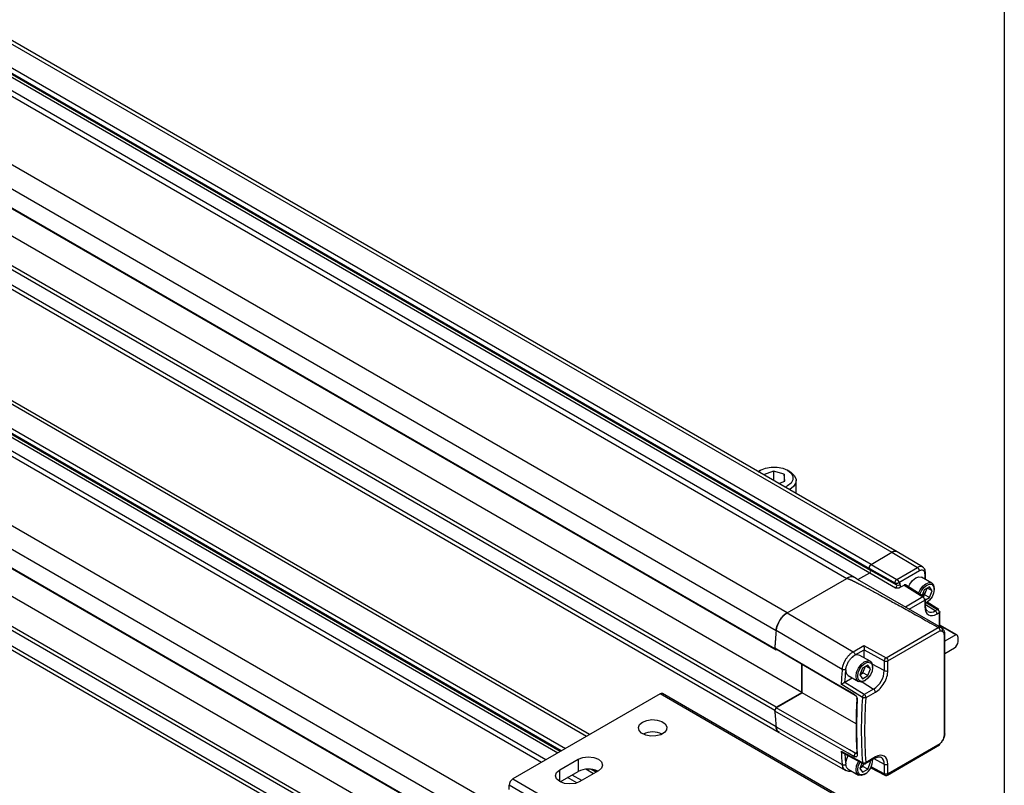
# Model space of a CAD drawing. Header units: millimetres. Extents: x 16 to 683, y 16 to 524.
# Tile 11 of 12: x 547 to 683, y 331 to 436. Entities that reach past the tile are written whole.
import ezdxf

# ---------------------------------------------------------------- set-up
doc = ezdxf.new("R2010")
doc.units = ezdxf.units.MM
doc.header["$LTSCALE"] = 2.5
doc.layers.add('TEXT', color=140, linetype='Continuous', lineweight=25)

msp = doc.modelspace()

# ---------------------------------------------------------------- linework, layer by layer
for p, q in [((444.946, 491.319), (667.179, 363.026)), ((667.894, 363.097), (445.66, 491.39)), ((664.325, 361.379), (442.092, 489.672)), ((441.871, 489.111), (664.105, 360.818)), ((441.91, 488.517), (664.144, 360.224)), ((442.043, 488.853), (664.276, 360.561)), ((438.759, 487.747), (660.992, 359.455)), ((662.064, 359.561), (439.83, 487.853)), ((652.809, 354.73), (430.575, 483.023)), ((429.07, 480.603), (651.303, 352.31)), ((428.878, 478.123), (651.111, 349.831)), ((429.079, 477.931), (651.313, 349.638)), ((654.83, 343.795), (432.597, 472.088)), ((651.111, 341.34), (428.878, 469.632)), ((651.313, 341.765), (429.079, 470.057)), ((651.303, 339.082), (429.07, 467.375)), ((429.504, 466.586), (651.737, 338.294)), ((430.575, 433.564), (652.809, 305.271)), ((651.303, 302.851), (429.07, 431.144)), ((651.111, 300.372), (428.878, 428.664)), ((651.313, 300.179), (429.079, 428.472)), ((619.071, 334.196), (458.967, 426.622)), ((625.676, 338.01), (478.194, 423.149)), ((654.83, 294.336), (432.597, 422.629)), ((625.258, 337.768), (477.776, 422.908)), ((429.079, 420.598), (651.313, 292.306)), ((621.808, 335.777), (474.701, 420.7)), ((621.671, 335.697), (474.873, 420.442)), ((474.892, 421.278), (622.404, 336.121)), ((428.878, 420.173), (651.111, 291.881)), ((619.698, 334.559), (471.859, 419.905)), ((621.313, 335.491), (474.74, 420.106)), ((429.07, 417.916), (651.303, 289.623)), ((429.504, 417.127), (651.737, 288.835)), ((649.156, 374.293), (648.87, 374.128)), ((650.931, 374.17), (649.586, 373.666)), ((652.401, 373.737), (650.931, 374.17)), ((650.931, 374.17), (650.931, 372.889)), ((652.486, 372.786), (652.401, 373.737)), ((652.401, 373.737), (652.401, 372.754)), ((653.164, 374.128), (652.878, 374.293)), ((651.691, 372.488), (651.558, 372.527)), ((651.651, 372.474), (652.486, 372.786)), ((652.877, 372.145), (652.52, 371.972)), ((654.053, 371.087), (654.053, 372.889)), ((664.325, 361.379), (667.179, 363.026)), ((664.325, 361.379), (667.179, 363.026)), ((667.179, 363.026), (670.717, 360.949)), ((671.414, 361.015), (667.898, 363.095)), ((664.325, 361.379), (667.863, 359.301)), ((667.863, 359.301), (670.717, 360.949)), ((662.431, 359.349), (662.064, 359.561)), ((662.525, 359.29), (664.144, 360.224)), ((664.105, 360.818), (667.669, 358.809)), ((664.105, 360.818), (664.276, 360.561)), ((664.105, 360.818), (664.276, 360.561)), ((664.144, 360.224), (667.682, 358.146)), ((664.276, 360.561), (667.841, 358.551)), ((668.166, 358.895), (670.967, 360.512)), ((672.667, 358.798), (671.266, 359.607)), ((671.694, 360.093), (671.694, 359.36)), ((671.799, 359.299), (671.799, 360.238)), ((652.803, 354.728), (660.992, 359.455)), ((674.023, 352.653), (662.493, 359.308)), ((667.841, 358.551), (667.669, 358.809)), ((668.166, 358.895), (668.312, 358.676)), ((668.326, 358.227), (668.871, 358.542)), ((668.871, 358.542), (671.457, 356.914)), ((671.645, 356.926), (669.043, 358.564)), ((672.342, 358.28), (671.613, 357.859)), ((672.707, 357.761), (672.342, 358.28)), ((671.457, 356.914), (669.049, 355.524)), ((671.613, 357.859), (671.328, 357.125)), ((671.436, 357.057), (671.685, 357.201)), ((671.685, 357.201), (671.868, 357.671)), ((672.342, 356.822), (671.685, 357.201)), ((671.868, 357.671), (672.035, 358.103)), ((672.707, 357.761), (672.075, 358.126)), ((672.342, 356.822), (672.707, 357.761)), ((673, 357.931), (673, 358.062)), ((669.552, 355.234), (671.707, 356.478)), ((671.707, 356.478), (671.707, 355.551)), ((671.812, 356.516), (672.342, 356.822)), ((671.812, 355.697), (671.812, 356.624)), ((671.978, 356.159), (671.812, 356.079)), ((671.864, 356.094), (671.812, 356.065)), ((673.148, 355.011), (671.812, 355.836)), ((671.812, 355.702), (671.812, 355.697)), ((671.864, 356.094), (671.978, 356.159)), ((671.963, 356.113), (673.445, 355.182)), ((673.626, 355.198), (672.038, 356.196)), ((652.803, 354.728), (661.888, 349.381)), ((673.445, 355.182), (673.148, 355.011)), ((673.392, 354.579), (673.689, 354.75)), ((673.689, 354.75), (673.689, 352.846)), ((673.793, 352.785), (673.793, 354.896)), ((676.123, 351.688), (673.793, 353.032)), ((675.986, 351.721), (673.793, 352.987)), ((660.38, 346.959), (651.298, 352.307)), ((666.391, 348.569), (673.567, 352.714)), ((666.642, 348.133), (673.769, 352.248)), ((674.36, 351.686), (674.36, 337.985)), ((674.465, 338.131), (674.465, 351.832)), ((675.986, 351.721), (674.465, 350.843)), ((661.888, 349.381), (663.359, 350.23)), ((663.359, 350.23), (666.391, 348.569)), ((676.271, 350.777), (676.271, 351.361)), ((651.111, 349.831), (651.313, 349.638)), ((651.313, 349.726), (651.112, 349.919)), ((651.389, 349.682), (651.313, 349.638)), ((662.138, 348.945), (663.366, 349.652)), ((664.207, 348.083), (662.806, 348.892)), ((663.366, 349.652), (666.145, 348.128)), ((663.366, 348.568), (663.366, 349.652)), ((674.465, 349.152), (675.766, 349.903)), ((654.83, 343.795), (654.83, 347.681)), ((654.881, 343.737), (654.881, 347.651)), ((663.882, 347.565), (663.153, 347.144)), ((663.408, 346.955), (663.575, 347.388)), ((664.246, 347.046), (663.615, 347.41)), ((664.246, 347.046), (663.882, 347.565)), ((666.145, 346.791), (664.498, 347.678)), ((666.145, 348.128), (666.145, 346.791)), ((666.642, 346.796), (666.642, 348.133)), ((661.199, 346.108), (662.6, 345.299)), ((663.153, 347.144), (662.788, 346.204)), ((662.788, 346.204), (663.153, 345.686)), ((662.803, 346.242), (662.861, 346.275)), ((662.861, 346.275), (662.804, 346.245)), ((662.861, 346.275), (663.225, 346.486)), ((663.153, 345.686), (663.882, 346.106)), ((663.225, 346.486), (663.408, 346.955)), ((663.882, 346.106), (663.225, 346.486)), ((663.882, 346.106), (664.246, 347.046)), ((664.54, 347.216), (664.54, 347.347)), ((663.141, 343.114), (660.22, 344.929)), ((663.402, 343.524), (660.723, 345.187)), ((660.744, 345.199), (661.759, 345.785)), ((663.096, 345.25), (664.688, 344.266)), ((663.404, 345.379), (663.518, 345.444)), ((635.359, 343.6), (615.156, 331.937)), ((675.766, 320.274), (635.359, 343.6)), ((676.123, 320.309), (635.717, 343.635)), ((651.313, 341.765), (654.83, 343.795)), ((651.313, 341.677), (654.881, 343.737)), ((662.287, 339.491), (654.881, 343.737)), ((662.17, 343.411), (661.97, 343.603)), ((664.688, 344.266), (663.402, 343.524)), ((663.645, 343.092), (664.932, 343.834)), ((662.438, 342.707), (662.387, 342.955)), ((651.313, 341.765), (651.111, 341.34)), ((651.112, 341.252), (651.313, 341.677)), ((651.298, 339.079), (660.38, 333.92)), ((651.762, 338.273), (660.881, 333.091)), ((666.568, 332.464), (673.747, 336.608)), ((673.769, 336.742), (666.642, 332.627)), ((660.22, 335.764), (663.141, 334.187)), ((660.464, 335.531), (663.225, 334.04)), ((660.868, 334.102), (660.756, 335.373)), ((662.17, 335.45), (661.97, 335.025)), ((662.387, 335.575), (662.17, 335.45)), ((662.387, 335.577), (662.438, 335.3)), ((621.596, 333.176), (624.122, 334.634)), ((624.122, 334.634), (624.122, 332.943)), ((663.078, 334.119), (662.788, 333.373)), ((663.225, 333.654), (663.361, 334.004)), ((663.572, 334.046), (664.858, 334.788)), ((664.932, 334.952), (663.645, 334.209)), ((663.882, 333.275), (664.246, 334.215)), ((664.246, 334.215), (664.055, 334.325)), ((664.246, 334.215), (664.136, 334.372)), ((664.538, 334.604), (664.54, 334.515)), ((664.54, 334.384), (664.54, 334.515)), ((664.736, 334.718), (666.145, 333.959)), ((666.145, 333.959), (666.145, 332.622)), ((666.642, 332.627), (666.642, 333.964)), ((621.596, 331.572), (621.596, 333.176)), ((621.674, 331.53), (624.122, 332.943)), ((626.899, 333.03), (624.374, 331.572)), ((626.237, 332.648), (625.18, 333.259)), ((626.595, 332.855), (625.908, 333.251)), ((626.732, 332.934), (626.314, 333.176)), ((661.182, 333.286), (662.6, 332.468)), ((662.788, 333.373), (663.153, 332.854)), ((662.803, 333.41), (662.861, 333.444)), ((662.861, 333.444), (662.804, 333.414)), ((662.861, 333.444), (663.225, 333.654)), ((663.153, 332.854), (663.882, 333.275)), ((663.882, 333.275), (663.225, 333.654)), ((663.404, 332.547), (663.518, 332.613)), ((664.295, 333.476), (666.222, 332.458)), ((666.145, 332.622), (664.33, 333.581)), ((615.156, 331.937), (655.563, 308.611)), ((623.942, 331.384), (622.682, 332.112)), ((624.623, 331.716), (623.31, 332.474)), ((655.057, 307.736), (614.651, 331.062)), ((614.651, 330.479), (614.651, 331.062))]:
    msp.add_line(p, q)
at = {"flags": 128}
for points in [[(648.857, 374.087), (649.156, 374.293), (649.822, 374.572), (650.605, 374.719), (651.428, 374.719), (652.211, 374.572), (652.877, 374.293), (653.361, 373.909), (653.615, 373.457), (653.615, 372.982), (653.361, 372.53), (652.877, 372.145), (652.877, 372.145)], [(653.164, 374.128), (653.318, 374.032), (653.799, 373.589), (654.033, 373.085), (654, 372.563), (653.701, 372.07), (653.163, 371.649)], [(669.474, 358.292), (669.659, 358.679), (670.027, 359.176), (670.462, 359.527), (670.897, 359.679), (671.266, 359.607)], [(670.854, 357.424), (671.06, 357.87), (671.429, 358.367), (671.864, 358.718), (672.299, 358.869), (672.667, 358.798), (672.914, 358.514), (673, 358.062)], [(671.049, 357.301), (671.254, 357.758), (671.586, 358.206), (671.978, 358.521), (672.369, 358.657), (672.701, 358.593), (672.922, 358.338), (673, 357.931), (672.922, 357.434), (672.701, 356.923), (672.369, 356.475), (671.978, 356.159), (671.978, 356.159)], [(651.112, 349.919), (651.912, 349.453), (655.113, 347.592), (658.541, 345.598), (661.97, 343.603)], [(651.313, 349.726), (652.113, 349.261), (655.314, 347.399), (658.742, 345.405), (662.17, 343.411)], [(663.404, 345.378), (662.969, 345.227), (662.6, 345.299), (662.354, 345.582), (662.267, 346.035), (662.354, 346.587), (662.6, 347.155), (662.969, 347.652), (663.404, 348.003), (663.839, 348.154), (664.207, 348.083), (664.454, 347.799), (664.54, 347.347), (664.54, 347.347)], [(663.517, 345.444), (663.126, 345.308), (662.794, 345.372), (662.573, 345.628), (662.495, 346.035), (662.573, 346.532), (662.794, 347.043), (663.126, 347.49), (663.517, 347.806), (663.909, 347.942), (664.241, 347.878), (664.462, 347.623), (664.54, 347.216), (664.462, 346.719), (664.241, 346.207), (663.909, 345.76), (663.517, 345.444)], [(661.199, 346.108), (660.996, 346.308), (660.868, 346.758)], [(661.97, 335.025), (661.17, 335.484), (657.969, 337.319), (654.54, 339.286), (651.112, 341.252)], [(662.17, 335.45), (661.37, 335.909), (658.169, 337.745), (654.741, 339.711), (651.313, 341.677)], [(632.96, 339.736), (633.556, 339.972), (634.259, 340.067), (634.974, 340.01), (635.604, 339.807), (636.065, 339.486), (636.295, 339.091), (636.261, 338.675), (635.97, 338.294), (635.459, 337.999), (634.799, 337.831), (634.078, 337.812), (633.393, 337.944), (632.838, 338.21), (632.487, 338.574), (632.387, 338.987), (632.552, 339.393), (632.96, 339.736)], [(624.122, 334.634), (624.759, 334.88), (625.51, 334.966), (626.262, 334.88), (626.899, 334.634), (627.325, 334.266), (627.475, 333.832), (627.325, 333.398), (626.899, 333.03)], [(660.868, 334.102), (660.996, 334.699), (661.199, 335.133)], [(663.404, 332.547), (662.969, 332.396), (662.6, 332.468), (662.354, 332.751), (662.267, 333.203), (662.354, 333.755), (662.6, 334.323), (662.624, 334.364)], [(663.517, 332.613), (663.126, 332.477), (662.794, 332.541), (662.573, 332.796), (662.495, 333.203), (662.573, 333.7), (662.794, 334.211), (662.822, 334.258)], [(624.374, 331.572), (623.737, 331.327), (622.985, 331.24), (622.233, 331.327), (621.596, 331.572), (621.17, 331.94), (621.021, 332.374), (621.17, 332.808), (621.596, 333.176)]]:
    msp.add_lwpolyline(points, dxfattribs=at)
for centre, radius, start, end in [((667.593, 362.483), 0.683, 63.53137, 127.30458), ((667.598, 362.442), 0.719, 65.69288, 125.61758), ((664.555, 360.965), 0.474, 119.01799, 198.00011), ((664.555, 360.965), 0.474, 119.01799, 198.00011), ((671.118, 360.425), 0.659, 62.57874, 127.39856), ((670.418, 360.487), 0.55, 2.6294, 57.08191), ((661.618, 358.594), 1.064, 65.26199, 126.04847), ((661.619, 358.593), 1.066, 65.30813, 126.00233), ((664.006, 360.473), 0.284, 299.01799, 18.00011), ((664.006, 360.473), 0.284, 299.01799, 18.00011), ((671.619, 360.257), 0.18, 294.46468, 353.59421), ((667.516, 358.446), 0.342, 299.01799, 18.00011), ((667.998, 358.911), 0.393, 246.44176, 323.17506), ((670.534, 358.173), 1.425, 308.84424, 339.37497), ((671.56, 356.767), 0.18, 61.97126, 125.27276), ((670.773, 358.111), 1.18, 338.06198, 357.23792), ((671.636, 355.713), 0.177, 293.82084, 354.85902), ((654.619, 351.926), 3.338, 122.8418, 173.39588), ((672.561, 355.781), 0.969, 243.52907, 307.30481), ((672.841, 354.553), 0.552, 2.6952, 56.14996), ((673.548, 355.047), 0.17, 62.71994, 127.42131), ((727.892, 345.137), 76.924, 174.64964, 176.50193), ((727.966, 345.128), 77.003, 174.65031, 176.43277), ((673.688, 351.88), 0.842, 66.5421, 98.23501), ((675.968, 351.414), 0.307, 349.97451, 86.67657), ((675.174, 350.827), 1.098, 302.60548, 357.39452), ((662.463, 347.903), 1.046, 70.86512, 145.55893), ((737.195, 339.867), 77.142, 174.72521, 176.23769), ((662.122, 347.429), 1.37, 302.63797, 339.77289), ((662.313, 347.396), 1.18, 338.06198, 357.23792), ((662.981, 346.935), 3.168, 302.60548, 357.39452), ((666.389, 347.286), 0.552, 243.854, 297.30065), ((635.569, 343.308), 0.359, 65.69288, 125.61758), ((664.381, 343.808), 0.552, 2.6952, 56.14996), ((729.333, 339.266), 67.048, 176.84597, 183.15403), ((729.653, 339.003), 67.317, 176.84597, 183.15403), ((730.294, 338.651), 67.301, 176.1973, 183.8027), ((709.192, 345.137), 58.204, 183.74083, 185.9716), ((709.113, 345.128), 58.131, 183.8225, 185.97245), ((634.349, 335.402), 2.989, 64.03395, 115.96605), ((652.313, 339.115), 1.01, 181.89873, 229.02293), ((718.083, 339.867), 58.009, 184.05554, 185.88458), ((662.166, 334.554), 1.31, 302.03372, 335.00233), ((662.432, 334.409), 2.098, 301.14881, 5.08687), ((665.144, 334.073), 1.008, 353.55907, 56.55869), ((666.389, 334.455), 0.552, 243.854, 297.30065), ((625.514, 330.241), 3.039, 64.532, 117.27902), ((615.748, 331.012), 1.098, 122.60548, 177.39452)]:
    msp.add_arc(centre, radius, start, end)
for points, knots in [([(671.792, 360.237), (671.794, 360.264), (671.803, 360.395), (671.748, 360.613), (671.626, 360.862), (671.479, 360.957), (671.416, 360.998)], [0, 0, 0, 0, 0.0859481, 0.4068907, 0.7460302, 1, 1, 1, 1]), ([(670.967, 360.512), (670.978, 360.519), (671.021, 360.542), (671.116, 360.585), (671.243, 360.615), (671.373, 360.61), (671.487, 360.568), (671.577, 360.491), (671.632, 360.405), (671.662, 360.323), (671.684, 360.228), (671.69, 360.145), (671.694, 360.093)], [0, 0, 0, 0, 0.0290392, 0.1123725, 0.2498566, 0.374767, 0.499673, 0.6336539, 0.7496179, 0.8023335, 0.8743461, 1, 1, 1, 1]), ([(660.992, 359.455), (660.995, 359.456), (661.001, 359.458), (661.015, 359.459), (661.032, 359.457), (661.052, 359.453), (661.076, 359.447), (661.104, 359.439), (661.136, 359.428), (661.172, 359.416), (661.211, 359.401), (661.254, 359.384), (661.301, 359.364), (661.351, 359.343), (661.406, 359.319), (661.464, 359.293), (661.526, 359.265), (661.592, 359.234), (661.661, 359.202), (661.735, 359.167), (661.812, 359.13), (661.893, 359.09), (661.978, 359.049), (662.066, 359.005), (662.158, 358.959), (662.254, 358.911), (662.354, 358.86), (662.458, 358.808), (662.566, 358.753), (662.677, 358.696), (662.792, 358.636), (662.911, 358.575), (663.033, 358.511), (663.16, 358.445), (663.29, 358.376), (663.424, 358.306), (663.562, 358.233), (663.703, 358.158), (663.848, 358.081), (663.997, 358.002), (664.15, 357.92), (664.713, 357.619), (665.763, 357.05), (667.376, 356.166), (669.227, 355.141), (671.319, 353.976), (672.79, 353.15), (673.567, 352.714)], [0, 0, 0, 0, 0.0006072, 0.0013599, 0.0023407, 0.0035878, 0.0051195, 0.0069456, 0.0090718, 0.0115018, 0.014238, 0.0172819, 0.020635, 0.024298, 0.0282716, 0.0325565, 0.037153, 0.0420615, 0.0472823, 0.0528156, 0.0586616, 0.0648205, 0.0712925, 0.0780776, 0.085176, 0.0925877, 0.1003129, 0.1083517, 0.116704, 0.12537, 0.1343497, 0.1436431, 0.1532503, 0.1631714, 0.1734063, 0.1839551, 0.1948179, 0.2059946, 0.2174852, 0.2292899, 0.2414086, 0.2538413, 0.3633005, 0.4926426, 0.6418717, 0.8109902, 1, 1, 1, 1]), ([(667.669, 358.809), (667.651, 358.837), (667.641, 358.876), (667.642, 358.965), (667.653, 359.015), (667.692, 359.114), (667.72, 359.163), (667.786, 359.245), (667.825, 359.279), (667.863, 359.301)], [0, 0, 0, 0, 0.25, 0.25, 0.5, 0.5, 0.75, 0.75, 1, 1, 1, 1]), ([(667.669, 358.809), (667.679, 358.804), (667.696, 358.795), (667.734, 358.782), (667.784, 358.772), (667.85, 358.77), (667.924, 358.78), (667.992, 358.799), (668.059, 358.827), (668.115, 358.858), (668.15, 358.884), (668.166, 358.895)], [0, 0, 0, 0, 0.0683431, 0.1250206, 0.2493446, 0.3730904, 0.4965555, 0.6548807, 0.7449838, 0.8835564, 1, 1, 1, 1]), ([(667.682, 358.146), (667.712, 358.145), (667.764, 358.142), (667.845, 358.139), (667.923, 358.139), (668.007, 358.143), (668.09, 358.151), (668.173, 358.166), (668.255, 358.191), (668.302, 358.214), (668.326, 358.227)], [0, 0, 0, 0, 0.1331421, 0.2315717, 0.3566708, 0.4758438, 0.5984117, 0.7270152, 0.8611806, 1, 1, 1, 1]), ([(667.863, 359.301), (667.875, 359.294), (667.897, 359.28), (667.93, 359.253), (667.96, 359.225), (667.986, 359.197), (668.01, 359.169), (668.031, 359.142), (668.063, 359.097), (668.103, 359.033), (668.141, 358.955), (668.158, 358.915), (668.166, 358.895)], [0, 0, 0, 0, 0.08707936, 0.16877735, 0.24510326, 0.31606896, 0.38168962, 0.44198493, 0.49698072, 0.67744174, 0.84475576, 1, 1, 1, 1]), ([(669.053, 358.556), (669.044, 358.561), (669.022, 358.574), (668.979, 358.578), (668.927, 358.57), (668.89, 358.551), (668.871, 358.542)], [0, 0, 0, 0, 0.1960652, 0.4540865, 0.7220645, 1, 1, 1, 1]), ([(671.707, 356.478), (671.707, 356.554), (671.68, 356.645), (671.588, 356.806), (671.523, 356.875), (671.457, 356.914)], [0, 0, 0, 0, 0.5, 0.5, 1, 1, 1, 1]), ([(671.707, 356.478), (671.735, 356.498), (671.79, 356.54), (671.82, 356.595), (671.811, 356.622), (671.811, 356.623)], [0, 0, 0, 0, 0.4890051, 0.9780101, 1, 1, 1, 1]), ([(671.707, 355.551), (671.707, 355.036), (671.885, 354.643), (672.516, 354.278), (672.945, 354.321), (673.392, 354.579)], [0, 0, 0, 0, 0.5, 0.5, 1, 1, 1, 1]), ([(672.127, 354.931), (672.069, 354.97), (671.947, 355.053), (671.828, 355.335), (671.822, 355.6), (671.819, 355.704)], [0, 0, 0, 0, 0.3533715, 0.7457369, 1, 1, 1, 1]), ([(651.298, 352.307), (651.309, 352.42), (651.327, 352.534), (651.381, 352.767), (651.416, 352.886), (651.501, 353.125), (651.55, 353.243), (651.662, 353.475), (651.726, 353.59), (651.863, 353.811), (651.937, 353.916), (652.093, 354.117), (652.177, 354.213), (652.349, 354.388), (652.437, 354.467), (652.618, 354.61), (652.711, 354.674), (652.803, 354.728)], [0, 0, 0, 0, 0.125, 0.125, 0.25, 0.25, 0.375, 0.375, 0.5, 0.5, 0.625, 0.625, 0.75, 0.75, 0.875, 0.875, 1, 1, 1, 1]), ([(673.445, 355.182), (673.456, 355.175), (673.478, 355.161), (673.508, 355.135), (673.535, 355.108), (673.558, 355.082), (673.578, 355.057), (673.594, 355.033), (673.607, 355.013), (673.628, 354.977), (673.651, 354.929), (673.672, 354.869), (673.683, 354.818), (673.689, 354.779), (673.689, 354.757), (673.689, 354.75)], [0, 0, 0, 0, 0.087247, 0.1674346, 0.2405604, 0.3066223, 0.3656182, 0.4175465, 0.4624056, 0.5001943, 0.6451222, 0.7499929, 0.8576488, 0.9555178, 1, 1, 1, 1]), ([(673.793, 354.896), (673.793, 354.896), (673.802, 354.869), (673.773, 354.813), (673.717, 354.771), (673.689, 354.75)], [0, 0, 0, 0, 0.0054875, 0.5027437, 1, 1, 1, 1]), ([(673.567, 352.714), (673.578, 352.707), (673.598, 352.695), (673.624, 352.673), (673.645, 352.652), (673.67, 352.622), (673.701, 352.579), (673.736, 352.512), (673.763, 352.431), (673.778, 352.338), (673.772, 352.279), (673.769, 352.248)], [0, 0, 0, 0, 0.08077245, 0.14977192, 0.20699844, 0.25245778, 0.3730473, 0.50229592, 0.65464929, 0.82058147, 1, 1, 1, 1]), ([(674.107, 352.193), (674.152, 352.276), (674.168, 352.371), (674.136, 352.544), (674.09, 352.614), (674.023, 352.653)], [0, 0, 0, 0, 0.5, 0.5, 1, 1, 1, 1]), ([(674.023, 352.653), (674.075, 352.628), (674.136, 352.598), (674.176, 352.539), (674.182, 352.53)], [0, 0, 0, 0, 0.8567762, 1, 1, 1, 1]), ([(674.107, 352.193), (674.186, 352.157), (674.25, 352.092), (674.337, 351.918), (674.36, 351.809), (674.36, 351.686)], [0, 0, 0, 0, 0.5, 0.5, 1, 1, 1, 1]), ([(674.465, 351.832), (674.461, 351.902), (674.453, 352.042), (674.394, 352.236), (674.304, 352.409), (674.219, 352.497), (674.177, 352.54)], [0, 0, 0, 0, 0.2439083, 0.4936849, 0.7465188, 1, 1, 1, 1]), ([(674.36, 351.686), (674.388, 351.707), (674.444, 351.75), (674.473, 351.806), (674.464, 351.832), (674.464, 351.832)], [0, 0, 0, 0, 0.4988683, 0.9977366, 1, 1, 1, 1]), ([(663.359, 350.23), (663.36, 350.217), (663.36, 350.192), (663.361, 350.153), (663.362, 350.117), (663.363, 350.07), (663.364, 350.008), (663.365, 349.928), (663.366, 349.851), (663.366, 349.777), (663.366, 349.709), (663.366, 349.671), (663.366, 349.652)], [0, 0, 0, 0, 0.09808138, 0.18272046, 0.25392066, 0.31169054, 0.45284897, 0.57524184, 0.69413889, 0.80316241, 0.90429238, 1, 1, 1, 1]), ([(660.38, 346.959), (660.384, 346.994), (660.391, 347.064), (660.409, 347.172), (660.431, 347.284), (660.459, 347.398), (660.493, 347.516), (660.532, 347.635), (660.576, 347.756), (660.626, 347.877), (660.682, 347.998), (660.742, 348.118), (660.807, 348.237), (660.889, 348.373), (660.99, 348.527), (661.116, 348.695), (661.254, 348.858), (661.403, 349.013), (661.56, 349.154), (661.723, 349.28), (661.833, 349.347), (661.888, 349.381)], [0, 0, 0, 0, 0.038601, 0.0779538, 0.118014, 0.1587306, 0.2000465, 0.2418984, 0.2842175, 0.3269298, 0.369957, 0.4132169, 0.456625, 0.5000946, 0.5654583, 0.6336122, 0.7041582, 0.7766242, 0.8504759, 0.9251346, 1, 1, 1, 1]), ([(661.888, 349.381), (661.954, 349.342), (662.019, 349.273), (662.112, 349.112), (662.138, 349.021), (662.138, 348.945)], [0, 0, 0, 0, 0.5, 0.5, 1, 1, 1, 1]), ([(660.871, 346.92), (660.873, 346.95), (660.876, 347.006), (660.886, 347.086), (660.896, 347.155), (660.906, 347.213), (660.916, 347.258), (660.938, 347.355), (660.985, 347.515), (661.073, 347.732), (661.183, 347.945), (661.295, 348.124), (661.405, 348.274), (661.502, 348.392), (661.568, 348.462), (661.6, 348.495)], [0, 0, 0, 0, 0.0573238, 0.1072191, 0.1496004, 0.1844069, 0.2115985, 0.2311464, 0.358982, 0.4948334, 0.6156517, 0.7472811, 0.8368347, 0.921071, 1, 1, 1, 1]), ([(666.145, 348.128), (666.146, 348.204), (666.173, 348.296), (666.264, 348.459), (666.327, 348.529), (666.391, 348.569)], [0, 0, 0, 0, 0.5, 0.5, 1, 1, 1, 1]), ([(666.145, 348.128), (666.158, 348.121), (666.184, 348.108), (666.23, 348.093), (666.28, 348.081), (666.336, 348.074), (666.396, 348.071), (666.462, 348.076), (666.524, 348.087), (666.587, 348.105), (666.621, 348.123), (666.642, 348.133)], [0, 0, 0, 0, 0.0932111, 0.187224, 0.2850024, 0.3888128, 0.5001543, 0.6166769, 0.7500913, 0.8536441, 1, 1, 1, 1]), ([(666.391, 348.569), (666.457, 348.53), (666.522, 348.461), (666.615, 348.3), (666.642, 348.209), (666.642, 348.133)], [0, 0, 0, 0, 0.5, 0.5, 1, 1, 1, 1]), ([(660.871, 346.92), (660.804, 346.893), (660.714, 346.882), (660.533, 346.896), (660.444, 346.922), (660.38, 346.959)], [0, 0, 0, 0, 0.5, 0.5, 1, 1, 1, 1]), ([(664.932, 343.834), (665.385, 344.096), (665.82, 344.555), (666.461, 345.666), (666.642, 346.272), (666.642, 346.796)], [0, 0, 0, 0, 0.5, 0.5, 1, 1, 1, 1]), ([(660.22, 344.929), (660.227, 344.932), (660.245, 344.942), (660.286, 344.964), (660.344, 344.995), (660.414, 345.031), (660.483, 345.067), (660.55, 345.101), (660.614, 345.133), (660.672, 345.163), (660.706, 345.179), (660.723, 345.187)], [0, 0, 0, 0, 0.0575703, 0.1524863, 0.3089975, 0.4500895, 0.5725183, 0.6929062, 0.8031372, 0.904823, 1, 1, 1, 1]), ([(661.97, 343.603), (662.037, 343.565), (662.101, 343.51), (662.219, 343.379), (662.273, 343.301), (662.359, 343.136), (662.392, 343.047), (662.434, 342.873), (662.443, 342.787), (662.438, 342.707)], [0, 0, 0, 0, 0.25, 0.25, 0.5, 0.5, 0.75, 0.75, 1, 1, 1, 1]), ([(662.17, 343.411), (662.183, 343.404), (662.208, 343.388), (662.243, 343.355), (662.278, 343.316), (662.31, 343.27), (662.339, 343.218), (662.365, 343.151), (662.39, 343.059), (662.388, 342.993), (662.387, 342.955)], [0, 0, 0, 0, 0.0927377, 0.1888433, 0.2883598, 0.391326, 0.4977767, 0.6070421, 0.7745612, 1, 1, 1, 1]), ([(663.141, 343.114), (663.144, 343.148), (663.153, 343.186), (663.182, 343.267), (663.202, 343.309), (663.252, 343.388), (663.282, 343.424), (663.342, 343.484), (663.373, 343.507), (663.402, 343.524)], [0, 0, 0, 0, 0.25, 0.25, 0.5, 0.5, 0.75, 0.75, 1, 1, 1, 1]), ([(663.645, 343.092), (663.645, 343.107), (663.644, 343.134), (663.637, 343.175), (663.625, 343.222), (663.605, 343.276), (663.571, 343.346), (663.524, 343.415), (663.464, 343.481), (663.422, 343.51), (663.402, 343.524)], [0, 0, 0, 0, 0.0978347, 0.1812636, 0.2503058, 0.3828292, 0.5004038, 0.6787952, 0.8415753, 1, 1, 1, 1]), ([(663.645, 343.092), (663.579, 343.059), (663.488, 343.043), (663.299, 343.052), (663.208, 343.076), (663.141, 343.114)], [0, 0, 0, 0, 0.5, 0.5, 1, 1, 1, 1]), ([(651.749, 338.311), (651.667, 338.359), (651.464, 338.476), (651.34, 338.786), (651.306, 339.022), (651.298, 339.079)], [0, 0, 0, 0, 0.3404556, 0.8398751, 1, 1, 1, 1]), ([(674.36, 337.985), (674.36, 337.863), (674.337, 337.727), (674.25, 337.453), (674.186, 337.315), (674.107, 337.187)], [0, 0, 0, 0, 0.5, 0.5, 1, 1, 1, 1]), ([(674.157, 337.144), (674.202, 337.224), (674.293, 337.383), (674.389, 337.638), (674.453, 337.893), (674.461, 338.052), (674.465, 338.132)], [0, 0, 0, 0, 0.2481853, 0.497531, 0.7481255, 1, 1, 1, 1]), ([(674.464, 338.131), (674.464, 338.131), (674.473, 338.105), (674.444, 338.049), (674.388, 338.007), (674.36, 337.985)], [0, 0, 0, 0, 0.0021896, 0.5010948, 1, 1, 1, 1]), ([(673.731, 336.6), (673.732, 336.6), (673.753, 336.603), (673.766, 336.637), (673.777, 336.686), (673.772, 336.723), (673.769, 336.742)], [0, 0, 0, 0, 0.0100954, 0.4456963, 0.7081944, 1, 1, 1, 1]), ([(674.107, 337.187), (674.127, 337.173), (674.161, 337.148), (674.155, 337.147), (674.152, 337.147)], [0, 0, 0, 0, 0.5695726, 1, 1, 1, 1]), ([(660.22, 335.764), (660.259, 335.71), (660.329, 335.616), (660.425, 335.558), (660.465, 335.533)], [0, 0, 0, 0, 0.57528422, 1, 1, 1, 1]), ([(662.438, 335.3), (662.443, 335.225), (662.434, 335.159), (662.392, 335.052), (662.359, 335.011), (662.273, 334.96), (662.219, 334.95), (662.102, 334.963), (662.037, 334.986), (661.97, 335.025)], [0, 0, 0, 0, 0.25, 0.25, 0.5, 0.5, 0.75, 0.75, 1, 1, 1, 1]), ([(662.387, 335.577), (662.389, 335.564), (662.39, 335.539), (662.388, 335.509), (662.382, 335.484), (662.374, 335.465), (662.364, 335.45), (662.355, 335.44), (662.346, 335.432), (662.327, 335.42), (662.291, 335.41), (662.233, 335.419), (662.191, 335.44), (662.17, 335.45)], [0, 0, 0, 0, 0.09166099, 0.17511825, 0.25036858, 0.31740919, 0.37623769, 0.42685222, 0.4692515, 0.50343516, 0.67850654, 0.84396995, 1, 1, 1, 1]), ([(666.642, 333.964), (666.642, 334.488), (666.461, 334.886), (665.82, 335.257), (665.385, 335.214), (664.932, 334.952)], [0, 0, 0, 0, 0.5, 0.5, 1, 1, 1, 1]), ([(660.38, 333.92), (660.444, 333.883), (660.533, 333.864), (660.713, 333.873), (660.803, 333.9), (660.87, 333.943)], [0, 0, 0, 0, 0.5, 0.5, 1, 1, 1, 1]), ([(660.851, 333.121), (660.731, 333.204), (660.488, 333.37), (660.416, 333.736), (660.38, 333.92)], [0, 0, 0, 0, 0.4967129, 1, 1, 1, 1]), ([(661.204, 333.288), (661.153, 333.318), (661.049, 333.38), (660.918, 333.59), (660.887, 333.805), (660.867, 333.941)], [0, 0, 0, 0, 0.2609198, 0.5349209, 1, 1, 1, 1]), ([(663.141, 334.187), (663.208, 334.149), (663.299, 334.129), (663.488, 334.138), (663.579, 334.165), (663.645, 334.209)], [0, 0, 0, 0, 0.5, 0.5, 1, 1, 1, 1]), ([(663.224, 334.042), (663.203, 334.057), (663.16, 334.088), (663.148, 334.154), (663.141, 334.187)], [0, 0, 0, 0, 0.4833643, 1, 1, 1, 1]), ([(663.224, 334.044), (663.257, 334.028), (663.329, 333.994), (663.45, 333.998), (663.535, 334.02), (663.569, 334.045), (663.571, 334.047)], [0, 0, 0, 0, 0.2989103, 0.6483457, 0.9794592, 1, 1, 1, 1]), ([(663.571, 334.047), (663.572, 334.047), (663.6, 334.053), (663.633, 334.107), (663.641, 334.175), (663.645, 334.209)], [0, 0, 0, 0, 0.0223839, 0.5111919, 1, 1, 1, 1]), ([(664.857, 334.782), (664.881, 334.797), (665.005, 334.878), (665.217, 334.951), (665.469, 334.982), (665.622, 334.969), (665.682, 334.915), (665.693, 334.905)], [0, 0, 0, 0, 0.0647558, 0.3369084, 0.6175905, 0.9285076, 1, 1, 1, 1]), ([(664.857, 334.789), (664.858, 334.79), (664.886, 334.796), (664.919, 334.849), (664.928, 334.918), (664.932, 334.952)], [0, 0, 0, 0, 0.0220901, 0.5110451, 1, 1, 1, 1]), ([(660.806, 333.134), (660.896, 333.092), (661.076, 333.008), (661.354, 332.983), (661.536, 333.026), (661.604, 333.043)], [0, 0, 0, 0, 0.3848709, 0.7681645, 1, 1, 1, 1]), ([(666.642, 332.627), (666.628, 332.62), (666.604, 332.607), (666.565, 332.593), (666.518, 332.58), (666.462, 332.57), (666.384, 332.565), (666.3, 332.571), (666.213, 332.591), (666.168, 332.612), (666.145, 332.622)], [0, 0, 0, 0, 0.0986121, 0.1820418, 0.2503057, 0.3832404, 0.5004043, 0.6801351, 0.8426389, 1, 1, 1, 1]), ([(666.223, 332.459), (666.222, 332.459), (666.193, 332.464), (666.159, 332.517), (666.15, 332.587), (666.145, 332.622)], [0, 0, 0, 0, 0.03029703, 0.51514851, 1, 1, 1, 1]), ([(666.642, 332.627), (666.637, 332.593), (666.629, 332.523), (666.595, 332.47), (666.568, 332.464), (666.567, 332.464)], [0, 0, 0, 0, 0.4959897, 0.9919794, 1, 1, 1, 1]), ([(666.225, 332.462), (666.248, 332.45), (666.308, 332.416), (666.42, 332.412), (666.513, 332.432), (666.557, 332.46), (666.566, 332.466)], [0, 0, 0, 0, 0.2176933, 0.5713855, 0.9058017, 1, 1, 1, 1])]:
    msp.add_open_spline(points, degree=3, knots=knots)
for points in [[(668.326, 358.227), (668.385, 358.407), (668.38, 358.574), (668.312, 358.676)], [(673.769, 352.248), (673.893, 352.257), (674.007, 352.238), (674.107, 352.193)], [(661.6, 348.495), (661.768, 348.683), (661.953, 348.838), (662.138, 348.945)], [(660.744, 345.199), (660.78, 345.716), (660.821, 346.235), (660.868, 346.758)], [(660.867, 346.918), (660.865, 346.863), (660.865, 346.809), (660.868, 346.758)], [(660.723, 345.187), (660.73, 345.191), (660.737, 345.195), (660.744, 345.199)], [(663.645, 334.209), (663.449, 337.053), (663.449, 340.021), (663.645, 343.092)], [(674.107, 337.187), (674.007, 337.026), (673.893, 336.876), (673.769, 336.742)], [(660.868, 334.102), (660.865, 334.046), (660.865, 333.993), (660.867, 333.941)]]:
    msp.add_open_spline(points, degree=3)
at = {"layer": 'TEXT'}
msp.add_line((682.625, 523.875), (682.625, 15.875), dxfattribs=at)

doc.saveas('drawing.dxf')
